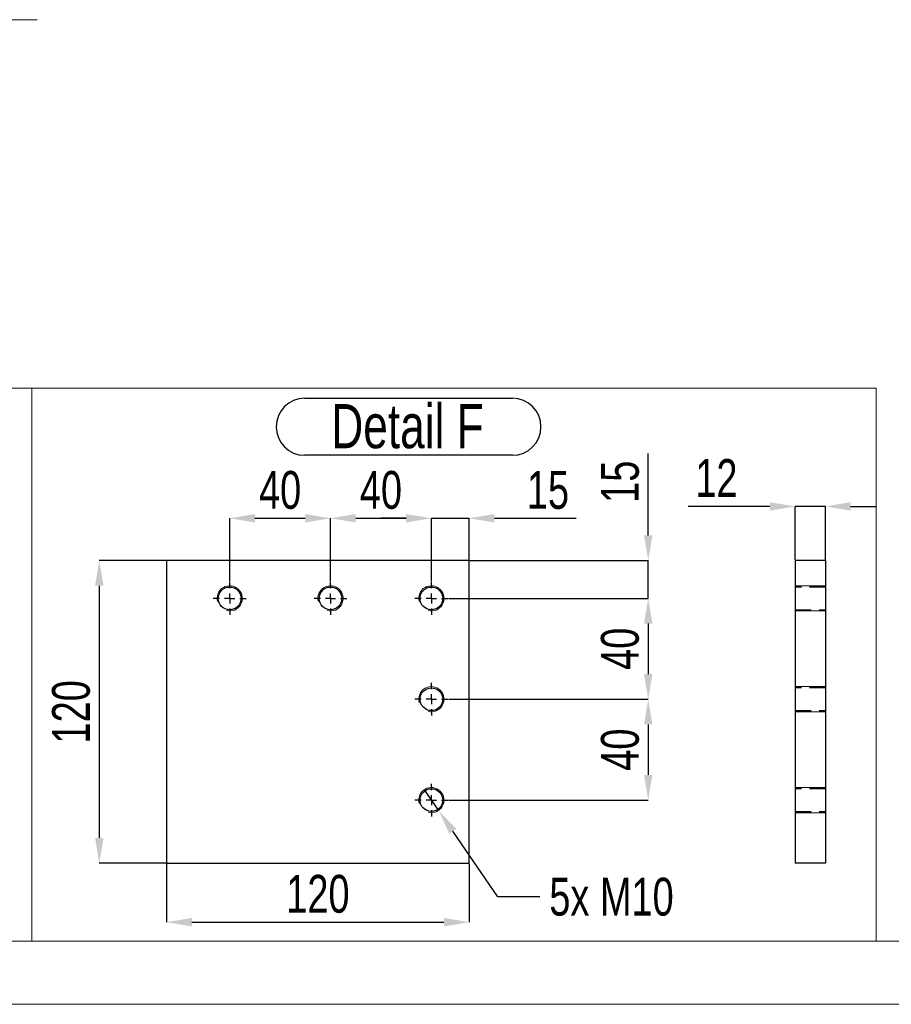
# Model space of a CAD drawing. Header units: millimetres. Extents: x 5 to 589, y 5 to 415.
# Tile 10 of 18: x 391 to 460, y 5 to 83. Entities that reach past the tile are written whole.
import ezdxf

# ---------------------------------------------------------------- set-up
doc = ezdxf.new("R2010")
doc.units = ezdxf.units.MM
doc.header["$PDSIZE"] = -1
doc.linetypes.add('CENTERX2', pattern=[20.32, 12.7, -2.54, 2.54, -2.54])
doc.linetypes.add('HIDDEN', pattern=[1.905, 1.27, -0.635])
for name, color, linetype in [('COTES', 1, 'Continuous'), ('NOTES', 6, 'Continuous'), ('TRAIT-FINS', 9, 'Continuous'), ('TRAIT-MIXTES', 3, 'CENTERX2'), ('TRAIT-TIRET', 2, 'HIDDEN')]:
    doc.layers.add(name, color=color, linetype=linetype)
doc.layers.add('TRAIT-FORT', color=4, linetype='Continuous', lineweight=25)
doc.styles.add('SLDTEXTSTYLE0', font='TXT', dxfattribs={"width": 0.75})
doc.dimstyles.new('SLDDIMSTYLE4', dxfattribs={"dimtxt": 3, "dimasz": 2, "dimexe": 0, "dimexo": 0.0625, "dimgap": 0.75, "dimtad": 0, "dimtih": 1, "dimtoh": 1, "dimdec": 0, "dimlfac": 5, "dimrnd": 1e-09, "dimzin": 12, "dimdsep": 46, "dimtxsty": 'SLDTEXTSTYLE0', "dimblk1": 'NONE', "dimsah": 1, "dimcen": 0, "dimadec": 0, "dimazin": 3, "dimtfac": 1, "dimtdec": 0, "dimtmove": 0, "dimatfit": 3, "dimldrblk": 'NONE', "dimfxl": 1, "dimfrac": 2, "dimtolj": 1, "dimtzin": 12, "dimarcsym": 0})
doc.dimstyles.new('SLDDIMSTYLE5', dxfattribs={"dimtxt": 3, "dimasz": 2, "dimexe": 0, "dimexo": 0.0625, "dimgap": 0.75, "dimtad": 1, "dimdec": 0, "dimlfac": 5, "dimrnd": 1e-09, "dimzin": 12, "dimdsep": 46, "dimtxsty": 'SLDTEXTSTYLE0', "dimsah": 1, "dimcen": 0.09, "dimadec": 0, "dimazin": 3, "dimtfac": 1, "dimtdec": 0, "dimtofl": 0, "dimtmove": 0, "dimatfit": 3, "dimfxl": 1, "dimfrac": 2, "dimtolj": 1, "dimtzin": 12, "dimarcsym": 0})
doc.dimstyles.new('SLDDIMSTYLE6', dxfattribs={"dimtxt": 3, "dimasz": 2, "dimexe": 0, "dimexo": 0.0625, "dimgap": 0.75, "dimtad": 1, "dimdec": 0, "dimlfac": 5, "dimrnd": 1e-09, "dimzin": 12, "dimdsep": 46, "dimtxsty": 'SLDTEXTSTYLE0', "dimsah": 1, "dimcen": 0.09, "dimadec": 0, "dimazin": 3, "dimtfac": 1, "dimtdec": 0, "dimtmove": 0, "dimatfit": 0, "dimfxl": 1, "dimfrac": 2, "dimtolj": 1, "dimtzin": 12, "dimarcsym": 0})

# ---------------------------------------------------------------- blocks, each defined once
blk = doc.blocks.new('_D_54')
at = {"layer": 'COTES', "color": 0, "lineweight": -2, "transparency": 16777216}
for p, q in [((424.679, 37.196), (440.521, 37.196)), ((440.521, 35.196), (440.521, 31.196)), ((424.679, 29.196), (440.521, 29.196))]:
    blk.add_line(p, q, dxfattribs=at)
at = {"layer": 'COTES', "color": 0, "transparency": 16777216}
for points in [[(440.187, 35.196), (440.854, 35.196), (440.521, 37.196)], [(440.187, 31.196), (440.854, 31.196), (440.521, 29.196)]]:
    blk.add_solid(points, dxfattribs=at)
at = {"layer": 'Defpoints', "color": 0, "transparency": 16777216}
for p in [(424.616, 37.196), (424.616, 29.196), (440.521, 29.196)]:
    blk.add_point(p, dxfattribs=at)
at = {"layer": 'COTES', "color": 0, "transparency": 16777216, "insert": (436.771, 33.196), "char_height": 3, "attachment_point": 2, "rotation": 90, "style": 'SLDTEXTSTYLE0'}
blk.add_mtext('\\A1;40', dxfattribs=at)
blk = doc.blocks.new('_D_55')
at = {"layer": 'COTES', "color": 0, "lineweight": -2, "transparency": 16777216}
for p, q in [((424.679, 29.196), (440.521, 29.196)), ((440.521, 27.196), (440.521, 23.196)), ((424.679, 21.196), (440.521, 21.196))]:
    blk.add_line(p, q, dxfattribs=at)
at = {"layer": 'COTES', "color": 0, "transparency": 16777216}
for points in [[(440.187, 27.196), (440.854, 27.196), (440.521, 29.196)], [(440.187, 23.196), (440.854, 23.196), (440.521, 21.196)]]:
    blk.add_solid(points, dxfattribs=at)
at = {"layer": 'Defpoints', "color": 0, "transparency": 16777216}
for p in [(424.616, 29.196), (424.616, 21.196), (440.521, 21.196)]:
    blk.add_point(p, dxfattribs=at)
at = {"layer": 'COTES', "color": 0, "transparency": 16777216, "insert": (436.771, 25.196), "char_height": 3, "attachment_point": 2, "rotation": 90, "style": 'SLDTEXTSTYLE0'}
blk.add_mtext('\\A1;40', dxfattribs=at)
blk = doc.blocks.new('_D_56')
at = {"layer": 'COTES', "color": 0, "lineweight": -2, "transparency": 16777216}
for p, q in [((440.521, 42.196), (440.521, 48.696)), ((426.379, 40.196), (440.521, 40.196)), ((440.521, 37.196), (440.521, 40.196)), ((424.679, 37.196), (440.521, 37.196)), ((440.521, 35.196), (440.521, 33.196))]:
    blk.add_line(p, q, dxfattribs=at)
at = {"layer": 'COTES', "color": 0, "transparency": 16777216}
for points in [[(440.187, 42.196), (440.854, 42.196), (440.521, 40.196)], [(440.187, 35.196), (440.854, 35.196), (440.521, 37.196)]]:
    blk.add_solid(points, dxfattribs=at)
at = {"layer": 'Defpoints', "color": 0, "transparency": 16777216}
for p in [(426.316, 40.196), (440.521, 40.196), (424.616, 37.196)]:
    blk.add_point(p, dxfattribs=at)
at = {"layer": 'COTES', "color": 0, "transparency": 16777216, "insert": (436.771, 46.446), "char_height": 3, "attachment_point": 2, "rotation": 90, "style": 'SLDTEXTSTYLE0'}
blk.add_mtext('\\A1;15', dxfattribs=at)
blk = doc.blocks.new('_D_57')
at = {"layer": 'COTES', "color": 0, "lineweight": -2, "transparency": 16777216}
for p, q in [((407.316, 38.559), (407.316, 43.55)), ((409.316, 43.55), (413.316, 43.55)), ((415.316, 38.559), (415.316, 43.55))]:
    blk.add_line(p, q, dxfattribs=at)
at = {"layer": 'COTES', "color": 0, "transparency": 16777216}
for points in [[(409.316, 43.883), (409.316, 43.216), (407.316, 43.55)], [(413.316, 43.883), (413.316, 43.216), (415.316, 43.55)]]:
    blk.add_solid(points, dxfattribs=at)
at = {"layer": 'Defpoints', "color": 0, "transparency": 16777216}
for p in [(415.316, 43.55), (407.316, 38.496), (415.316, 38.496)]:
    blk.add_point(p, dxfattribs=at)
at = {"layer": 'COTES', "color": 0, "transparency": 16777216, "insert": (411.316, 47.3), "char_height": 3, "attachment_point": 2, "style": 'SLDTEXTSTYLE0'}
blk.add_mtext('\\A1;40', dxfattribs=at)
blk = doc.blocks.new('_D_58')
at = {"layer": 'COTES', "color": 0, "lineweight": -2, "transparency": 16777216}
for p, q in [((415.316, 38.559), (415.316, 43.55)), ((417.316, 43.55), (421.316, 43.55)), ((423.316, 38.559), (423.316, 43.55))]:
    blk.add_line(p, q, dxfattribs=at)
at = {"layer": 'COTES', "color": 0, "transparency": 16777216}
for points in [[(417.316, 43.883), (417.316, 43.216), (415.316, 43.55)], [(421.316, 43.883), (421.316, 43.216), (423.316, 43.55)]]:
    blk.add_solid(points, dxfattribs=at)
at = {"layer": 'Defpoints', "color": 0, "transparency": 16777216}
for p in [(423.316, 43.55), (415.316, 38.496), (423.316, 38.496)]:
    blk.add_point(p, dxfattribs=at)
at = {"layer": 'COTES', "color": 0, "transparency": 16777216, "insert": (419.316, 47.3), "char_height": 3, "attachment_point": 2, "style": 'SLDTEXTSTYLE0'}
blk.add_mtext('\\A1;40', dxfattribs=at)
blk = doc.blocks.new('_D_59')
at = {"layer": 'COTES', "color": 0, "lineweight": -2, "transparency": 16777216}
for p, q in [((421.316, 43.55), (419.316, 43.55)), ((423.316, 38.559), (423.316, 43.55)), ((423.316, 43.55), (426.316, 43.55)), ((426.316, 40.259), (426.316, 43.55)), ((428.316, 43.55), (434.816, 43.55))]:
    blk.add_line(p, q, dxfattribs=at)
at = {"layer": 'COTES', "color": 0, "transparency": 16777216}
for points in [[(421.316, 43.883), (421.316, 43.216), (423.316, 43.55)], [(428.316, 43.883), (428.316, 43.216), (426.316, 43.55)]]:
    blk.add_solid(points, dxfattribs=at)
at = {"layer": 'Defpoints', "color": 0, "transparency": 16777216}
for p in [(426.316, 43.55), (426.316, 40.196), (423.316, 38.496)]:
    blk.add_point(p, dxfattribs=at)
at = {"layer": 'COTES', "color": 0, "transparency": 16777216, "insert": (432.566, 47.3), "char_height": 3, "attachment_point": 2, "style": 'SLDTEXTSTYLE0'}
blk.add_mtext('\\A1;15', dxfattribs=at)
blk = doc.blocks.new('_D_60')
at = {"layer": 'COTES', "color": 0, "lineweight": -2, "transparency": 16777216}
for p, q in [((402.254, 40.196), (396.973, 40.196)), ((396.973, 38.196), (396.973, 18.196)), ((402.254, 16.196), (396.973, 16.196))]:
    blk.add_line(p, q, dxfattribs=at)
at = {"layer": 'COTES', "color": 0, "transparency": 16777216}
for points in [[(396.64, 38.196), (397.306, 38.196), (396.973, 40.196)], [(396.64, 18.196), (397.306, 18.196), (396.973, 16.196)]]:
    blk.add_solid(points, dxfattribs=at)
at = {"layer": 'Defpoints', "color": 0, "transparency": 16777216}
for p in [(402.316, 40.196), (396.973, 16.196), (402.316, 16.196)]:
    blk.add_point(p, dxfattribs=at)
at = {"layer": 'COTES', "color": 0, "transparency": 16777216, "insert": (393.223, 28.196), "char_height": 3, "attachment_point": 2, "rotation": 90, "style": 'SLDTEXTSTYLE0'}
blk.add_mtext('\\A1;120', dxfattribs=at)
blk = doc.blocks.new('_D_61')
at = {"layer": 'COTES', "color": 0, "lineweight": -2, "transparency": 16777216}
for p, q in [((402.316, 16.134), (402.316, 11.513)), ((426.316, 16.134), (426.316, 11.513)), ((404.316, 11.513), (424.316, 11.513))]:
    blk.add_line(p, q, dxfattribs=at)
at = {"layer": 'COTES', "color": 0, "transparency": 16777216}
for points in [[(404.316, 11.846), (404.316, 11.18), (402.316, 11.513)], [(424.316, 11.846), (424.316, 11.18), (426.316, 11.513)]]:
    blk.add_solid(points, dxfattribs=at)
at = {"layer": 'Defpoints', "color": 0, "transparency": 16777216}
for p in [(402.316, 16.196), (426.316, 16.196), (426.316, 11.513)]:
    blk.add_point(p, dxfattribs=at)
at = {"layer": 'COTES', "color": 0, "transparency": 16777216, "insert": (414.316, 15.263), "char_height": 3, "attachment_point": 2, "style": 'SLDTEXTSTYLE0'}
blk.add_mtext('\\A1;120', dxfattribs=at)
blk = doc.blocks.new('_D_62')
at = {"layer": 'COTES', "color": 0, "lineweight": -2, "transparency": 16777216}
for p, q in [((422.75, 22.02), (423.883, 20.372)), ((428.584, 13.537), (425.016, 18.724)), ((431.924, 13.537), (428.584, 13.537))]:
    blk.add_line(p, q, dxfattribs=at)
at = {"layer": 'COTES', "color": 0, "transparency": 16777216}
blk.add_solid([(425.291, 18.913), (424.742, 18.536), (423.883, 20.372)], dxfattribs=at)
at = {"layer": 'Defpoints', "color": 0, "transparency": 16777216}
for p in [(422.75, 22.02), (423.883, 20.372)]:
    blk.add_point(p, dxfattribs=at)
at = {"layer": 'COTES', "color": 0, "transparency": 16777216, "insert": (432.674, 15.037), "char_height": 3, "attachment_point": 1, "style": 'SLDTEXTSTYLE0'}
blk.add_mtext('\\A1;5x M10', dxfattribs=at)
blk = doc.blocks.new('_NONE')
blk = doc.blocks.new('SW_NOTE_46')
at = {"layer": 'NOTES', "color": 0}
for p, q in [((-0.059, 4.979), (16.419, 4.979)), ((16.419, 0.45), (-0.059, 0.45))]:
    blk.add_line(p, q, dxfattribs=at)
for centre, start, end in [((-0.059, 2.714), 90, 270), ((16.419, 2.714), 270, 90)]:
    blk.add_arc(centre, 2.264, start, end, dxfattribs=at)
at = {"layer": 'NOTES', "color": 0, "insert": (8.094, 4.512), "char_height": 3.5, "attachment_point": 2, "style": 'SLDTEXTSTYLE0'}
blk.add_mtext('Detail F', dxfattribs=at)
blk = doc.blocks.new('SW_CENTERMARKSYMBOL_25')
at = {"layer": 'TRAIT-MIXTES', "color": 0}
for p, q in [((0, 0.8), (0, 1.3)), ((-0.8, 0), (-1.3, 0)), ((0, 0), (-0.4, 0)), ((0, 0), (0, 0.4)), ((0, 0), (0, -0.4)), ((0, 0), (0.4, 0)), ((0.8, 0), (1.3, 0)), ((0, -0.8), (0, -1.3))]:
    blk.add_line(p, q, dxfattribs=at)
blk = doc.blocks.new('SW_CENTERMARKSYMBOL_26')
at = {"layer": 'TRAIT-MIXTES', "color": 0}
for p, q in [((0, 0.8), (0, 1.3)), ((-0.8, 0), (-1.3, 0)), ((0, 0), (-0.4, 0)), ((0, 0), (0, 0.4)), ((0, 0), (0, -0.4)), ((0, 0), (0.4, 0)), ((0.8, 0), (1.3, 0)), ((0, -0.8), (0, -1.3))]:
    blk.add_line(p, q, dxfattribs=at)
blk = doc.blocks.new('SW_CENTERMARKSYMBOL_27')
at = {"layer": 'TRAIT-MIXTES', "color": 0}
for p, q in [((0, 0.8), (0, 1.3)), ((-0.8, 0), (-1.3, 0)), ((0, 0), (-0.4, 0)), ((0, 0), (0, 0.4)), ((0, 0), (0, -0.4)), ((0, 0), (0.4, 0)), ((0.8, 0), (1.3, 0)), ((0, -0.8), (0, -1.3))]:
    blk.add_line(p, q, dxfattribs=at)
blk = doc.blocks.new('SW_CENTERMARKSYMBOL_28')
at = {"layer": 'TRAIT-MIXTES', "color": 0}
for p, q in [((0, 0.8), (0, 1.3)), ((-0.8, 0), (-1.3, 0)), ((0, 0), (-0.4, 0)), ((0, 0), (0, 0.4)), ((0, 0), (0, -0.4)), ((0, 0), (0.4, 0)), ((0.8, 0), (1.3, 0)), ((0, -0.8), (0, -1.3))]:
    blk.add_line(p, q, dxfattribs=at)
blk = doc.blocks.new('SW_CENTERMARKSYMBOL_29')
at = {"layer": 'TRAIT-MIXTES', "color": 0}
for p, q in [((0, 0.8), (0, 1.3)), ((-0.8, 0), (-1.3, 0)), ((0, 0), (-0.4, 0)), ((0, 0), (0, 0.4)), ((0, 0), (0, -0.4)), ((0, 0), (0.4, 0)), ((0.8, 0), (1.3, 0)), ((0, -0.8), (0, -1.3))]:
    blk.add_line(p, q, dxfattribs=at)
blk = doc.blocks.new('_D_70')
at = {"layer": 'COTES', "color": 0, "lineweight": -2, "transparency": 16777216}
for p, q in [((450.178, 44.492), (443.678, 44.492)), ((452.178, 40.259), (452.178, 44.492)), ((454.578, 44.492), (452.178, 44.492)), ((454.578, 40.259), (454.578, 44.492)), ((456.578, 44.492), (458.578, 44.492))]:
    blk.add_line(p, q, dxfattribs=at)
at = {"layer": 'COTES', "color": 0, "transparency": 16777216}
for points in [[(450.178, 44.825), (450.178, 44.158), (452.178, 44.492)], [(456.578, 44.825), (456.578, 44.158), (454.578, 44.492)]]:
    blk.add_solid(points, dxfattribs=at)
at = {"layer": 'Defpoints', "color": 0, "transparency": 16777216}
for p in [(452.178, 44.492), (452.178, 40.196), (454.578, 40.196)]:
    blk.add_point(p, dxfattribs=at)
at = {"layer": 'COTES', "color": 0, "transparency": 16777216, "insert": (445.928, 48.242), "char_height": 3, "attachment_point": 2, "style": 'SLDTEXTSTYLE0'}
blk.add_mtext('\\A1;12', dxfattribs=at)

msp = doc.modelspace()

# ---------------------------------------------------------------- linework, layer by layer
at = {"lineweight": 18}
for p, q in [((326.203, 53.868), (391.626, 53.868)), ((391.626, 10), (391.626, 53.868)), ((391.626, 53.868), (458.616, 53.868)), ((391.626, 53.868), (391.626, 10)), ((458.616, 53.868), (458.616, 10)), ((10, 10), (584, 10)), ((326.203, 10), (391.626, 10)), ((391.626, 10), (458.616, 10)), ((5, 5), (589, 5))]:
    msp.add_line(p, q, dxfattribs=at)
at = {"layer": 'TRAIT-FINS', "lineweight": 18}
for p, q in [((454.578, 38.196), (452.178, 38.196)), ((454.578, 38.196), (452.178, 38.196)), ((454.578, 38.196), (452.178, 38.196)), ((454.578, 36.196), (452.178, 36.196)), ((454.578, 36.196), (452.178, 36.196)), ((454.578, 36.196), (452.178, 36.196)), ((454.578, 30.196), (452.178, 30.196)), ((454.578, 28.196), (452.178, 28.196)), ((454.578, 22.196), (452.178, 22.196)), ((454.578, 20.196), (452.178, 20.196))]:
    msp.add_line(p, q, dxfattribs=at)
for centre in [(407.316, 37.196), (415.316, 37.196), (423.316, 37.196), (423.316, 29.196), (423.316, 21.196)]:
    msp.add_arc(centre, 1, 255, 195, dxfattribs=at)
at = {"layer": 'TRAIT-FORT', "lineweight": 25}
for p, q in [((426.316, 40.196), (402.316, 40.196)), ((402.316, 40.196), (402.316, 16.196)), ((426.316, 16.196), (426.316, 40.196)), ((454.578, 40.196), (452.178, 40.196)), ((452.178, 40.196), (452.178, 16.196)), ((454.578, 40.196), (454.578, 16.196)), ((402.316, 16.196), (426.316, 16.196)), ((454.578, 16.196), (452.178, 16.196))]:
    msp.add_line(p, q, dxfattribs=at)
for centre in [(407.316, 37.196), (415.316, 37.196), (423.316, 37.196), (423.316, 29.196), (423.316, 21.196)]:
    msp.add_circle(centre, 0.9, dxfattribs=at)
at = {"layer": 'TRAIT-MIXTES', "lineweight": 18}
msp.add_line((263.513, 83.094), (392.048, 83.094), dxfattribs=at)
at = {"layer": 'TRAIT-TIRET'}
for p, q in [((454.578, 38.096), (452.178, 38.096)), ((452.178, 36.296), (454.578, 36.296)), ((454.578, 30.096), (452.178, 30.096)), ((452.178, 28.296), (454.578, 28.296)), ((454.578, 22.096), (452.178, 22.096)), ((452.178, 20.296), (454.578, 20.296))]:
    msp.add_line(p, q, dxfattribs=at)

# ---------------------------------------------------------------- block references
at = {"layer": 'NOTES'}
msp.add_blockref('SW_NOTE_46', (413.33, 48.094), dxfattribs=at)
at = {"layer": 'TRAIT-MIXTES'}
for name, p in [('SW_CENTERMARKSYMBOL_25', (407.316, 37.196)), ('SW_CENTERMARKSYMBOL_26', (415.316, 37.196)), ('SW_CENTERMARKSYMBOL_27', (423.316, 37.196)), ('SW_CENTERMARKSYMBOL_28', (423.316, 29.196)), ('SW_CENTERMARKSYMBOL_29', (423.316, 21.196))]:
    msp.add_blockref(name, p, dxfattribs=at)

# ---------------------------------------------------------------- dimensions: what is measured, and where the dimension line sits
at = {"layer": 'COTES'}
for base, p1, p2, angle, dimstyle, picture, middle in [((440.521, 40.196), (424.616, 37.196), (426.316, 40.196), 90, 'SLDDIMSTYLE6', '_D_56', (440.521, 46.446)), ((452.178, 44.492), (454.578, 40.196), (452.178, 40.196), 0, 'SLDDIMSTYLE6', '_D_70', (445.928, 44.492)), ((396.973, 16.196), (402.316, 40.196), (402.316, 16.196), 90, 'SLDDIMSTYLE5', '_D_60', (396.973, 28.196)), ((440.521, 29.196), (424.616, 37.196), (424.616, 29.196), 90, 'SLDDIMSTYLE5', '_D_54', (440.521, 33.196)), ((440.521, 21.196), (424.616, 29.196), (424.616, 21.196), 90, 'SLDDIMSTYLE5', '_D_55', (440.521, 25.196))]:
    dim = msp.add_linear_dim(base=base, p1=p1, p2=p2, angle=angle, dimstyle=dimstyle, dxfattribs=at)
    dim.commit()
    dim.dimension.update_dxf_attribs({"geometry": picture, "text_midpoint": middle, "dimtype": 160})
for base, p1, p2, dimstyle, picture, middle in [((415.316, 43.55), (407.316, 38.496), (415.316, 38.496), 'SLDDIMSTYLE5', '_D_57', (411.316, 43.55)), ((423.316, 43.55), (415.316, 38.496), (423.316, 38.496), 'SLDDIMSTYLE5', '_D_58', (419.316, 43.55)), ((426.316, 43.55), (423.316, 38.496), (426.316, 40.196), 'SLDDIMSTYLE6', '_D_59', (432.566, 43.55)), ((426.316, 11.513), (402.316, 16.196), (426.316, 16.196), 'SLDDIMSTYLE5', '_D_61', (414.316, 11.513))]:
    dim = msp.add_linear_dim(base=base, p1=p1, p2=p2, dimstyle=dimstyle, dxfattribs=at)
    dim.commit()
    dim.dimension.update_dxf_attribs({"geometry": picture, "text_midpoint": middle, "dimtype": 160})
dim = msp.add_diameter_dim_2p(p1=(422.75, 22.02), p2=(423.883, 20.372), text='5x M10', dimstyle='SLDDIMSTYLE4', override={"dimpost": '<>'}, dxfattribs=at)
dim.commit()
dim.dimension.update_dxf_attribs({"geometry": '_D_62', "text_midpoint": (438.486, 13.537), "dimtype": 163})

doc.saveas('drawing.dxf')
